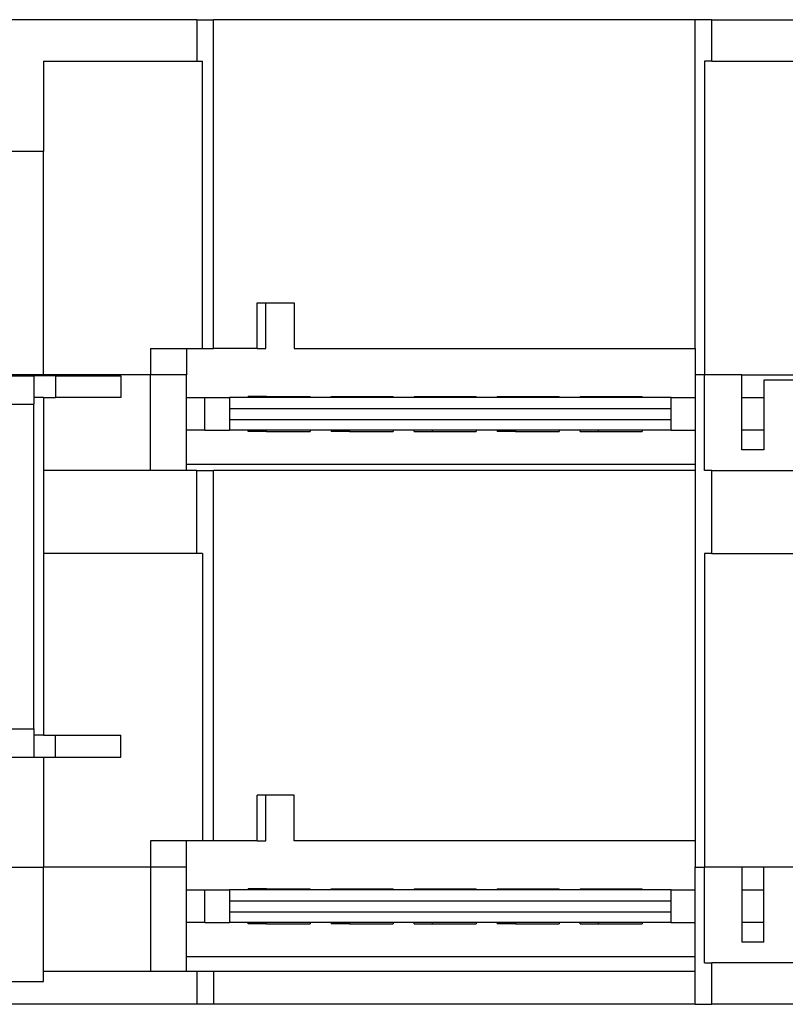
# Model space of a CAD drawing. Extents: x -23 to 334, y -125 to 125.
# Tile 6 of 10: x 75 to 110, y 80 to 125. Entities that reach past the tile are written whole.
import ezdxf

# ---------------------------------------------------------------- set-up
doc = ezdxf.new("R2010")
doc.units = 0
doc.layers.get('0').update_dxf_attribs({"linetype": 'CONTINUOUS'})

# ---------------------------------------------------------------- blocks, each defined once
blk = doc.blocks.new('ME_MAX_LP-MSTBO_2-2__00286672_7', base_point=(47.22, 105.82))
at = {"color": 7}
for p, q in [((47.22, 107.37), (48.468, 107.37)), ((48.468, 107.37), (50.236, 107.37)), ((50.236, 107.37), (50.685, 107.37)), ((50.685, 107.37), (51.22, 107.37)), ((51.22, 107.37), (51.91, 107.37)), ((51.91, 107.37), (53.12, 107.37)), ((53.12, 107.37), (53.82, 107.37)), ((75.97, 107.37), (75.52, 107.37)), ((75.97, 107.37), (76.52, 107.37)), ((79.52, 107.37), (76.52, 107.37)), ((82.525, 107.37), (83.37, 107.37)), ((83.37, 107.37), (84.498, 107.37)), ((83.37, 105.87), (83.37, 107.37)), ((84.919, 107.37), (84.498, 107.37)), ((84.498, 107.37), (84.498, 106.87)), ((85.361, 107.37), (84.919, 107.37)), ((86.2, 107.42), (85.361, 107.42)), ((85.361, 107.37), (85.361, 107.42)), ((85.518, 107.37), (85.361, 107.37)), ((85.549, 107.37), (85.518, 107.37)), ((86.004, 107.37), (85.549, 107.37)), ((86.2, 107.37), (86.004, 107.37)), ((86.2, 107.42), (88.2, 107.42)), ((86.2, 107.42), (86.2, 107.37)), ((87.074, 107.37), (86.2, 107.37)), ((88.2, 107.37), (87.074, 107.37)), ((88.2, 107.37), (88.2, 107.42)), ((88.625, 107.37), (88.2, 107.37)), ((89.038, 107.37), (88.625, 107.37)), ((89.171, 107.37), (89.038, 107.37)), ((89.171, 107.42), (90.01, 107.42)), ((89.171, 107.37), (89.171, 107.42)), ((89.342, 107.37), (89.171, 107.37)), ((89.639, 107.37), (89.342, 107.37)), ((89.639, 107.37), (89.639, 107.37)), ((89.639, 107.37), (89.639, 107.37)), ((89.77, 107.37), (89.639, 107.37)), ((90.01, 107.37), (89.77, 107.37)), ((90.01, 107.42), (92.01, 107.42)), ((90.01, 107.42), (90.01, 107.37)), ((90.075, 107.37), (90.01, 107.37)), ((90.322, 107.37), (90.075, 107.37)), ((90.503, 107.37), (90.322, 107.37)), ((90.68, 107.37), (90.503, 107.37)), ((90.777, 107.37), (90.68, 107.37)), ((90.807, 107.37), (90.777, 107.37)), ((90.822, 107.37), (90.807, 107.37)), ((92.01, 107.37), (90.822, 107.37)), ((92.01, 107.37), (92.01, 107.42)), ((92.038, 107.37), (92.01, 107.37)), ((92.34, 107.37), (92.038, 107.37)), ((92.341, 107.37), (92.34, 107.37)), ((92.457, 107.37), (92.341, 107.37)), ((92.464, 107.37), (92.457, 107.37)), ((92.56, 107.37), (92.464, 107.37)), ((92.649, 107.37), (92.56, 107.37)), ((92.981, 107.37), (92.649, 107.37)), ((92.981, 107.42), (93.82, 107.42)), ((92.981, 107.42), (92.981, 107.37)), ((93.194, 107.37), (92.981, 107.37)), ((93.221, 107.37), (93.194, 107.37)), ((93.355, 107.37), (93.221, 107.37)), ((93.509, 107.37), (93.355, 107.37)), ((93.549, 107.37), (93.509, 107.37)), ((93.82, 107.37), (93.549, 107.37)), ((93.82, 107.42), (95.82, 107.42)), ((93.82, 107.42), (93.82, 107.37)), ((94.382, 107.37), (93.82, 107.37)), ((94.383, 107.37), (94.382, 107.37)), ((94.47, 107.37), (94.383, 107.37)), ((94.476, 107.37), (94.47, 107.37)), ((94.547, 107.37), (94.476, 107.37)), ((94.655, 107.37), (94.547, 107.37)), ((95.043, 107.37), (94.655, 107.37)), ((95.143, 107.37), (95.043, 107.37)), ((95.182, 107.37), (95.143, 107.37)), ((95.184, 107.37), (95.182, 107.37)), ((95.259, 107.37), (95.184, 107.37)), ((95.289, 107.37), (95.259, 107.37)), ((95.82, 107.37), (95.289, 107.37)), ((95.82, 107.37), (95.82, 107.42)), ((95.89, 107.37), (95.82, 107.37)), ((96.246, 107.37), (95.89, 107.37)), ((96.266, 107.37), (96.246, 107.37)), ((96.327, 107.37), (96.266, 107.37)), ((96.443, 107.37), (96.327, 107.37)), ((96.497, 107.37), (96.443, 107.37)), ((96.531, 107.37), (96.497, 107.37)), ((96.589, 107.37), (96.531, 107.37)), ((96.621, 107.37), (96.589, 107.37)), ((96.674, 107.37), (96.621, 107.37)), ((96.767, 107.37), (96.674, 107.37)), ((96.791, 107.37), (96.767, 107.37)), ((96.767, 107.37), (96.767, 107.37)), ((96.767, 107.37), (96.767, 107.37)), ((96.791, 107.42), (97.63, 107.42)), ((96.791, 107.42), (96.791, 107.37)), ((96.795, 107.37), (96.791, 107.37)), ((96.791, 107.37), (96.791, 107.37)), ((96.94, 107.37), (96.795, 107.37)), ((97.058, 107.37), (96.94, 107.37)), ((97.146, 107.37), (97.058, 107.37)), ((97.184, 107.37), (97.146, 107.37)), ((97.185, 107.37), (97.184, 107.37)), ((97.237, 107.37), (97.185, 107.37)), ((97.286, 107.37), (97.237, 107.37)), ((97.301, 107.37), (97.286, 107.37)), ((97.308, 107.37), (97.301, 107.37)), ((97.404, 107.37), (97.308, 107.37)), ((97.407, 107.37), (97.404, 107.37)), ((97.409, 107.37), (97.407, 107.37)), ((97.471, 107.37), (97.409, 107.37)), ((97.528, 107.37), (97.471, 107.37)), ((97.528, 107.37), (97.528, 107.37)), ((97.558, 107.37), (97.528, 107.37)), ((97.63, 107.37), (97.558, 107.37)), ((97.63, 107.42), (99.63, 107.42)), ((97.63, 107.42), (97.63, 107.37)), ((97.701, 107.37), (97.63, 107.37)), ((97.884, 107.37), (97.701, 107.37)), ((97.983, 107.37), (97.884, 107.37)), ((98.028, 107.37), (97.983, 107.37)), ((98.065, 107.37), (98.028, 107.37)), ((98.199, 107.37), (98.065, 107.37)), ((98.353, 107.37), (98.199, 107.37)), ((98.392, 107.37), (98.353, 107.37)), ((98.976, 107.37), (98.392, 107.37)), ((99.165, 107.37), (98.976, 107.37)), ((99.17, 107.37), (99.165, 107.37)), ((99.45, 107.37), (99.17, 107.37)), ((99.469, 107.37), (99.45, 107.37)), ((99.474, 107.37), (99.469, 107.37)), ((99.63, 107.37), (99.474, 107.37)), ((99.63, 107.37), (99.63, 107.42)), ((99.754, 107.37), (99.63, 107.37)), ((99.779, 107.37), (99.754, 107.37)), ((99.825, 107.37), (99.779, 107.37)), ((99.836, 107.37), (99.825, 107.37)), ((100.016, 107.37), (99.836, 107.37)), ((100.028, 107.37), (100.016, 107.37)), ((100.129, 107.37), (100.028, 107.37)), ((100.141, 107.37), (100.129, 107.37)), ((100.32, 107.37), (100.141, 107.37)), ((100.332, 107.37), (100.32, 107.37)), ((100.402, 107.37), (100.332, 107.37)), ((100.601, 107.37), (100.402, 107.37)), ((100.601, 107.42), (101.44, 107.42)), ((100.601, 107.42), (100.601, 107.37)), ((100.682, 107.37), (100.601, 107.37)), ((100.687, 107.37), (100.682, 107.37)), ((100.706, 107.37), (100.687, 107.37)), ((100.987, 107.37), (100.706, 107.37)), ((100.992, 107.37), (100.987, 107.37)), ((101.44, 107.37), (100.992, 107.37)), ((101.44, 107.42), (103.44, 107.42)), ((101.44, 107.42), (101.44, 107.37)), ((101.955, 107.37), (101.44, 107.37)), ((102.893, 107.37), (101.955, 107.37)), ((103.243, 107.37), (102.893, 107.37)), ((103.44, 107.37), (103.243, 107.37)), ((103.44, 107.37), (103.44, 107.42)), ((104.774, 107.37), (103.44, 107.37)), ((104.774, 107.37), (105.143, 107.37)), ((104.774, 106.87), (104.774, 107.37)), ((105.143, 107.37), (105.87, 107.37)), ((108.02, 107.37), (109.02, 107.37)), ((84.498, 106.87), (104.774, 106.87)), ((84.498, 106.87), (84.498, 106.37)), ((104.774, 106.37), (104.774, 106.87)), ((84.498, 106.37), (104.774, 106.37)), ((84.498, 106.37), (84.498, 105.87)), ((104.774, 105.87), (104.774, 106.37)), ((83.37, 105.87), (82.525, 105.87)), ((83.37, 105.87), (84.498, 105.87)), ((85.361, 105.87), (84.498, 105.87)), ((85.361, 105.82), (85.361, 105.87)), ((86.2, 105.87), (85.361, 105.87)), ((86.2, 105.82), (85.361, 105.82)), ((86.2, 105.82), (86.2, 105.87)), ((88.2, 105.87), (86.2, 105.87)), ((86.2, 105.82), (88.2, 105.82)), ((89.171, 105.87), (88.2, 105.87)), ((88.2, 105.87), (88.2, 105.82)), ((90.01, 105.87), (89.171, 105.87)), ((89.171, 105.87), (89.171, 105.82)), ((90.01, 105.82), (89.171, 105.82)), ((90.01, 105.87), (90.01, 105.82)), ((92.01, 105.87), (90.01, 105.87)), ((90.01, 105.82), (92.01, 105.82)), ((92.981, 105.87), (92.01, 105.87)), ((92.01, 105.87), (92.01, 105.82)), ((92.981, 105.82), (92.981, 105.87)), ((93.82, 105.87), (92.981, 105.87)), ((92.981, 105.82), (93.82, 105.82)), ((95.82, 105.87), (93.82, 105.87)), ((93.82, 105.82), (93.82, 105.87)), ((93.82, 105.82), (95.82, 105.82)), ((95.82, 105.87), (95.82, 105.82)), ((96.791, 105.87), (95.82, 105.87)), ((96.791, 105.87), (96.791, 105.82)), ((97.63, 105.87), (96.791, 105.87)), ((97.63, 105.82), (96.791, 105.82)), ((99.63, 105.87), (97.63, 105.87)), ((97.63, 105.87), (97.63, 105.82)), ((97.63, 105.82), (99.63, 105.82)), ((100.601, 105.87), (99.63, 105.87)), ((99.63, 105.87), (99.63, 105.82)), ((100.601, 105.82), (100.601, 105.87)), ((101.44, 105.87), (100.601, 105.87)), ((100.601, 105.82), (101.44, 105.82)), ((103.44, 105.87), (101.44, 105.87)), ((101.44, 105.82), (101.44, 105.87)), ((101.44, 105.82), (103.44, 105.82)), ((103.44, 105.87), (103.44, 105.82)), ((104.774, 105.87), (103.44, 105.87)), ((104.774, 105.87), (105.87, 105.87)), ((109.02, 105.87), (108.02, 105.87))]:
    blk.add_line(p, q, dxfattribs=at)
blk = doc.blocks.new('ME_MAX_LP-MKDSO_2-2__00268395_8', base_point=(47.22, 105.82))
at = {"color": 7}
for p, q in [((47.22, 107.37), (48.468, 107.37)), ((48.468, 107.37), (50.236, 107.37)), ((50.236, 107.37), (50.685, 107.37)), ((50.685, 107.37), (51.22, 107.37)), ((51.22, 107.37), (51.91, 107.37)), ((51.91, 107.37), (53.12, 107.37)), ((53.12, 107.37), (53.82, 107.37)), ((75.97, 107.37), (75.52, 107.37)), ((75.97, 107.37), (76.52, 107.37)), ((79.52, 107.37), (76.52, 107.37)), ((82.525, 107.37), (83.37, 107.37)), ((83.37, 107.37), (84.498, 107.37)), ((83.37, 105.87), (83.37, 107.37)), ((84.919, 107.37), (84.498, 107.37)), ((84.498, 107.37), (84.498, 106.87)), ((85.361, 107.37), (84.919, 107.37)), ((86.2, 107.42), (85.361, 107.42)), ((85.361, 107.37), (85.361, 107.42)), ((85.518, 107.37), (85.361, 107.37)), ((85.549, 107.37), (85.518, 107.37)), ((86.004, 107.37), (85.549, 107.37)), ((86.2, 107.37), (86.004, 107.37)), ((86.2, 107.42), (88.2, 107.42)), ((86.2, 107.42), (86.2, 107.37)), ((87.074, 107.37), (86.2, 107.37)), ((88.2, 107.37), (87.074, 107.37)), ((88.2, 107.37), (88.2, 107.42)), ((88.625, 107.37), (88.2, 107.37)), ((89.038, 107.37), (88.625, 107.37)), ((89.171, 107.37), (89.038, 107.37)), ((89.171, 107.42), (90.01, 107.42)), ((89.171, 107.37), (89.171, 107.42)), ((89.342, 107.37), (89.171, 107.37)), ((89.639, 107.37), (89.342, 107.37)), ((89.639, 107.37), (89.639, 107.37)), ((89.639, 107.37), (89.639, 107.37)), ((89.77, 107.37), (89.639, 107.37)), ((90.01, 107.37), (89.77, 107.37)), ((90.01, 107.42), (92.01, 107.42)), ((90.01, 107.42), (90.01, 107.37)), ((90.075, 107.37), (90.01, 107.37)), ((90.322, 107.37), (90.075, 107.37)), ((90.503, 107.37), (90.322, 107.37)), ((90.68, 107.37), (90.503, 107.37)), ((90.777, 107.37), (90.68, 107.37)), ((90.807, 107.37), (90.777, 107.37)), ((90.822, 107.37), (90.807, 107.37)), ((92.01, 107.37), (90.822, 107.37)), ((92.01, 107.37), (92.01, 107.42)), ((92.038, 107.37), (92.01, 107.37)), ((92.34, 107.37), (92.038, 107.37)), ((92.341, 107.37), (92.34, 107.37)), ((92.457, 107.37), (92.341, 107.37)), ((92.464, 107.37), (92.457, 107.37)), ((92.56, 107.37), (92.464, 107.37)), ((92.649, 107.37), (92.56, 107.37)), ((92.981, 107.37), (92.649, 107.37)), ((92.981, 107.42), (93.82, 107.42)), ((92.981, 107.42), (92.981, 107.37)), ((93.194, 107.37), (92.981, 107.37)), ((93.221, 107.37), (93.194, 107.37)), ((93.355, 107.37), (93.221, 107.37)), ((93.509, 107.37), (93.355, 107.37)), ((93.549, 107.37), (93.509, 107.37)), ((93.82, 107.37), (93.549, 107.37)), ((93.82, 107.42), (95.82, 107.42)), ((93.82, 107.42), (93.82, 107.37)), ((94.382, 107.37), (93.82, 107.37)), ((94.383, 107.37), (94.382, 107.37)), ((94.47, 107.37), (94.383, 107.37)), ((94.476, 107.37), (94.47, 107.37)), ((94.547, 107.37), (94.476, 107.37)), ((94.655, 107.37), (94.547, 107.37)), ((95.043, 107.37), (94.655, 107.37)), ((95.143, 107.37), (95.043, 107.37)), ((95.182, 107.37), (95.143, 107.37)), ((95.184, 107.37), (95.182, 107.37)), ((95.259, 107.37), (95.184, 107.37)), ((95.289, 107.37), (95.259, 107.37)), ((95.82, 107.37), (95.289, 107.37)), ((95.82, 107.37), (95.82, 107.42)), ((95.89, 107.37), (95.82, 107.37)), ((96.246, 107.37), (95.89, 107.37)), ((96.266, 107.37), (96.246, 107.37)), ((96.327, 107.37), (96.266, 107.37)), ((96.443, 107.37), (96.327, 107.37)), ((96.497, 107.37), (96.443, 107.37)), ((96.531, 107.37), (96.497, 107.37)), ((96.589, 107.37), (96.531, 107.37)), ((96.621, 107.37), (96.589, 107.37)), ((96.674, 107.37), (96.621, 107.37)), ((96.767, 107.37), (96.674, 107.37)), ((96.791, 107.37), (96.767, 107.37)), ((96.767, 107.37), (96.767, 107.37)), ((96.767, 107.37), (96.767, 107.37)), ((96.791, 107.42), (97.63, 107.42)), ((96.791, 107.42), (96.791, 107.37)), ((96.795, 107.37), (96.791, 107.37)), ((96.791, 107.37), (96.791, 107.37)), ((96.94, 107.37), (96.795, 107.37)), ((97.058, 107.37), (96.94, 107.37)), ((97.146, 107.37), (97.058, 107.37)), ((97.184, 107.37), (97.146, 107.37)), ((97.185, 107.37), (97.184, 107.37)), ((97.237, 107.37), (97.185, 107.37)), ((97.286, 107.37), (97.237, 107.37)), ((97.301, 107.37), (97.286, 107.37)), ((97.308, 107.37), (97.301, 107.37)), ((97.404, 107.37), (97.308, 107.37)), ((97.407, 107.37), (97.404, 107.37)), ((97.409, 107.37), (97.407, 107.37)), ((97.471, 107.37), (97.409, 107.37)), ((97.528, 107.37), (97.471, 107.37)), ((97.528, 107.37), (97.528, 107.37)), ((97.558, 107.37), (97.528, 107.37)), ((97.63, 107.37), (97.558, 107.37)), ((97.63, 107.42), (99.63, 107.42)), ((97.63, 107.42), (97.63, 107.37)), ((97.701, 107.37), (97.63, 107.37)), ((97.884, 107.37), (97.701, 107.37)), ((97.983, 107.37), (97.884, 107.37)), ((98.028, 107.37), (97.983, 107.37)), ((98.065, 107.37), (98.028, 107.37)), ((98.199, 107.37), (98.065, 107.37)), ((98.353, 107.37), (98.199, 107.37)), ((98.392, 107.37), (98.353, 107.37)), ((98.976, 107.37), (98.392, 107.37)), ((99.165, 107.37), (98.976, 107.37)), ((99.17, 107.37), (99.165, 107.37)), ((99.45, 107.37), (99.17, 107.37)), ((99.469, 107.37), (99.45, 107.37)), ((99.474, 107.37), (99.469, 107.37)), ((99.63, 107.37), (99.474, 107.37)), ((99.63, 107.37), (99.63, 107.42)), ((99.754, 107.37), (99.63, 107.37)), ((99.779, 107.37), (99.754, 107.37)), ((99.825, 107.37), (99.779, 107.37)), ((99.836, 107.37), (99.825, 107.37)), ((100.016, 107.37), (99.836, 107.37)), ((100.028, 107.37), (100.016, 107.37)), ((100.129, 107.37), (100.028, 107.37)), ((100.141, 107.37), (100.129, 107.37)), ((100.32, 107.37), (100.141, 107.37)), ((100.332, 107.37), (100.32, 107.37)), ((100.402, 107.37), (100.332, 107.37)), ((100.601, 107.37), (100.402, 107.37)), ((100.601, 107.42), (101.44, 107.42)), ((100.601, 107.42), (100.601, 107.37)), ((100.682, 107.37), (100.601, 107.37)), ((100.687, 107.37), (100.682, 107.37)), ((100.706, 107.37), (100.687, 107.37)), ((100.987, 107.37), (100.706, 107.37)), ((100.992, 107.37), (100.987, 107.37)), ((101.44, 107.37), (100.992, 107.37)), ((101.44, 107.42), (103.44, 107.42)), ((101.44, 107.42), (101.44, 107.37)), ((101.955, 107.37), (101.44, 107.37)), ((102.893, 107.37), (101.955, 107.37)), ((103.243, 107.37), (102.893, 107.37)), ((103.44, 107.37), (103.243, 107.37)), ((103.44, 107.37), (103.44, 107.42)), ((104.774, 107.37), (103.44, 107.37)), ((104.774, 107.37), (105.143, 107.37)), ((104.774, 106.87), (104.774, 107.37)), ((105.143, 107.37), (105.87, 107.37)), ((108.02, 107.37), (109.02, 107.37)), ((84.498, 106.87), (104.774, 106.87)), ((84.498, 106.87), (84.498, 106.37)), ((104.774, 106.37), (104.774, 106.87)), ((84.498, 106.37), (104.774, 106.37)), ((84.498, 106.37), (84.498, 105.87)), ((104.774, 105.87), (104.774, 106.37)), ((83.37, 105.87), (82.525, 105.87)), ((83.37, 105.87), (84.498, 105.87)), ((85.361, 105.87), (84.498, 105.87)), ((85.361, 105.82), (85.361, 105.87)), ((86.2, 105.87), (85.361, 105.87)), ((86.2, 105.82), (85.361, 105.82)), ((86.2, 105.82), (86.2, 105.87)), ((88.2, 105.87), (86.2, 105.87)), ((86.2, 105.82), (88.2, 105.82)), ((89.171, 105.87), (88.2, 105.87)), ((88.2, 105.87), (88.2, 105.82)), ((90.01, 105.87), (89.171, 105.87)), ((89.171, 105.87), (89.171, 105.82)), ((90.01, 105.82), (89.171, 105.82)), ((90.01, 105.87), (90.01, 105.82)), ((92.01, 105.87), (90.01, 105.87)), ((90.01, 105.82), (92.01, 105.82)), ((92.981, 105.87), (92.01, 105.87)), ((92.01, 105.87), (92.01, 105.82)), ((92.981, 105.82), (92.981, 105.87)), ((93.82, 105.87), (92.981, 105.87)), ((92.981, 105.82), (93.82, 105.82)), ((95.82, 105.87), (93.82, 105.87)), ((93.82, 105.82), (93.82, 105.87)), ((93.82, 105.82), (95.82, 105.82)), ((95.82, 105.87), (95.82, 105.82)), ((96.791, 105.87), (95.82, 105.87)), ((96.791, 105.87), (96.791, 105.82)), ((97.63, 105.87), (96.791, 105.87)), ((97.63, 105.82), (96.791, 105.82)), ((99.63, 105.87), (97.63, 105.87)), ((97.63, 105.87), (97.63, 105.82)), ((97.63, 105.82), (99.63, 105.82)), ((100.601, 105.87), (99.63, 105.87)), ((99.63, 105.87), (99.63, 105.82)), ((100.601, 105.82), (100.601, 105.87)), ((101.44, 105.87), (100.601, 105.87)), ((100.601, 105.82), (101.44, 105.82)), ((103.44, 105.87), (101.44, 105.87)), ((101.44, 105.82), (101.44, 105.87)), ((101.44, 105.82), (103.44, 105.82)), ((103.44, 105.87), (103.44, 105.82)), ((104.774, 105.87), (103.44, 105.87)), ((104.774, 105.87), (105.87, 105.87)), ((109.02, 105.87), (108.02, 105.87))]:
    blk.add_line(p, q, dxfattribs=at)
blk = doc.blocks.new('ME_MAX_LP-MSTBO_2-2__00286672_9', base_point=(82.525, 83.22))
at = {"color": 7}
for p, q in [((82.525, 84.77), (83.37, 84.77)), ((83.37, 83.27), (83.37, 84.77)), ((83.37, 84.77), (84.498, 84.77)), ((84.498, 84.77), (84.498, 84.27)), ((84.919, 84.77), (84.498, 84.77)), ((85.361, 84.77), (84.919, 84.77)), ((85.361, 84.77), (85.361, 84.82)), ((86.2, 84.82), (85.361, 84.82)), ((85.518, 84.77), (85.361, 84.77)), ((85.549, 84.77), (85.518, 84.77)), ((86.004, 84.77), (85.549, 84.77)), ((86.2, 84.77), (86.004, 84.77)), ((86.2, 84.82), (88.2, 84.82)), ((86.2, 84.82), (86.2, 84.77)), ((87.074, 84.77), (86.2, 84.77)), ((88.2, 84.77), (87.074, 84.77)), ((88.2, 84.77), (88.2, 84.82)), ((88.625, 84.77), (88.2, 84.77)), ((89.038, 84.77), (88.625, 84.77)), ((89.171, 84.77), (89.038, 84.77)), ((89.171, 84.77), (89.171, 84.82)), ((89.171, 84.82), (90.01, 84.82)), ((89.342, 84.77), (89.171, 84.77)), ((89.639, 84.77), (89.342, 84.77)), ((89.77, 84.77), (89.639, 84.77)), ((89.639, 84.77), (89.639, 84.77)), ((89.639, 84.77), (89.639, 84.77)), ((90.01, 84.77), (89.77, 84.77)), ((90.01, 84.82), (92.01, 84.82)), ((90.01, 84.82), (90.01, 84.77)), ((90.075, 84.77), (90.01, 84.77)), ((90.322, 84.77), (90.075, 84.77)), ((90.503, 84.77), (90.322, 84.77)), ((90.68, 84.77), (90.503, 84.77)), ((90.777, 84.77), (90.68, 84.77)), ((90.807, 84.77), (90.777, 84.77)), ((90.822, 84.77), (90.807, 84.77)), ((92.01, 84.77), (90.822, 84.77)), ((92.01, 84.77), (92.01, 84.82)), ((92.038, 84.77), (92.01, 84.77)), ((92.34, 84.77), (92.038, 84.77)), ((92.341, 84.77), (92.34, 84.77)), ((92.457, 84.77), (92.341, 84.77)), ((92.464, 84.77), (92.457, 84.77)), ((92.56, 84.77), (92.464, 84.77)), ((92.649, 84.77), (92.56, 84.77)), ((92.981, 84.77), (92.649, 84.77)), ((92.981, 84.82), (93.82, 84.82)), ((92.981, 84.82), (92.981, 84.77)), ((93.194, 84.77), (92.981, 84.77)), ((93.221, 84.77), (93.194, 84.77)), ((93.355, 84.77), (93.221, 84.77)), ((93.509, 84.77), (93.355, 84.77)), ((93.549, 84.77), (93.509, 84.77)), ((93.82, 84.77), (93.549, 84.77)), ((93.82, 84.82), (95.82, 84.82)), ((93.82, 84.82), (93.82, 84.77)), ((94.382, 84.77), (93.82, 84.77)), ((94.383, 84.77), (94.382, 84.77)), ((94.47, 84.77), (94.383, 84.77)), ((94.476, 84.77), (94.47, 84.77)), ((94.547, 84.77), (94.476, 84.77)), ((94.655, 84.77), (94.547, 84.77)), ((95.043, 84.77), (94.655, 84.77)), ((95.143, 84.77), (95.043, 84.77)), ((95.182, 84.77), (95.143, 84.77)), ((95.184, 84.77), (95.182, 84.77)), ((95.259, 84.77), (95.184, 84.77)), ((95.289, 84.77), (95.259, 84.77)), ((95.82, 84.77), (95.289, 84.77)), ((95.82, 84.77), (95.82, 84.82)), ((95.89, 84.77), (95.82, 84.77)), ((96.246, 84.77), (95.89, 84.77)), ((96.266, 84.77), (96.246, 84.77)), ((96.327, 84.77), (96.266, 84.77)), ((96.443, 84.77), (96.327, 84.77)), ((96.497, 84.77), (96.443, 84.77)), ((96.531, 84.77), (96.497, 84.77)), ((96.589, 84.77), (96.531, 84.77)), ((96.621, 84.77), (96.589, 84.77)), ((96.674, 84.77), (96.621, 84.77)), ((96.767, 84.77), (96.674, 84.77)), ((96.767, 84.77), (96.767, 84.77)), ((96.791, 84.77), (96.767, 84.77)), ((96.767, 84.77), (96.767, 84.77)), ((96.791, 84.82), (97.63, 84.82)), ((96.791, 84.82), (96.791, 84.77)), ((96.795, 84.77), (96.791, 84.77)), ((96.791, 84.77), (96.791, 84.77)), ((96.94, 84.77), (96.795, 84.77)), ((97.058, 84.77), (96.94, 84.77)), ((97.146, 84.77), (97.058, 84.77)), ((97.184, 84.77), (97.146, 84.77)), ((97.185, 84.77), (97.184, 84.77)), ((97.237, 84.77), (97.185, 84.77)), ((97.286, 84.77), (97.237, 84.77)), ((97.301, 84.77), (97.286, 84.77)), ((97.308, 84.77), (97.301, 84.77)), ((97.404, 84.77), (97.308, 84.77)), ((97.407, 84.77), (97.404, 84.77)), ((97.409, 84.77), (97.407, 84.77)), ((97.471, 84.77), (97.409, 84.77)), ((97.528, 84.77), (97.471, 84.77)), ((97.558, 84.77), (97.528, 84.77)), ((97.528, 84.77), (97.528, 84.77)), ((97.63, 84.77), (97.558, 84.77)), ((97.63, 84.82), (99.63, 84.82)), ((97.63, 84.82), (97.63, 84.77)), ((97.701, 84.77), (97.63, 84.77)), ((97.884, 84.77), (97.701, 84.77)), ((97.983, 84.77), (97.884, 84.77)), ((98.028, 84.77), (97.983, 84.77)), ((98.065, 84.77), (98.028, 84.77)), ((98.199, 84.77), (98.065, 84.77)), ((98.353, 84.77), (98.199, 84.77)), ((98.392, 84.77), (98.353, 84.77)), ((98.976, 84.77), (98.392, 84.77)), ((99.165, 84.77), (98.976, 84.77)), ((99.17, 84.77), (99.165, 84.77)), ((99.45, 84.77), (99.17, 84.77)), ((99.469, 84.77), (99.45, 84.77)), ((99.474, 84.77), (99.469, 84.77)), ((99.63, 84.77), (99.474, 84.77)), ((99.63, 84.77), (99.63, 84.82)), ((99.754, 84.77), (99.63, 84.77)), ((99.779, 84.77), (99.754, 84.77)), ((99.825, 84.77), (99.779, 84.77)), ((99.836, 84.77), (99.825, 84.77)), ((100.016, 84.77), (99.836, 84.77)), ((100.028, 84.77), (100.016, 84.77)), ((100.129, 84.77), (100.028, 84.77)), ((100.141, 84.77), (100.129, 84.77)), ((100.32, 84.77), (100.141, 84.77)), ((100.332, 84.77), (100.32, 84.77)), ((100.402, 84.77), (100.332, 84.77)), ((100.601, 84.77), (100.402, 84.77)), ((100.601, 84.82), (101.44, 84.82)), ((100.601, 84.82), (100.601, 84.77)), ((100.682, 84.77), (100.601, 84.77)), ((100.687, 84.77), (100.682, 84.77)), ((100.706, 84.77), (100.687, 84.77)), ((100.987, 84.77), (100.706, 84.77)), ((100.992, 84.77), (100.987, 84.77)), ((101.44, 84.77), (100.992, 84.77)), ((101.44, 84.82), (101.44, 84.77)), ((101.44, 84.82), (103.44, 84.82)), ((101.955, 84.77), (101.44, 84.77)), ((102.893, 84.77), (101.955, 84.77)), ((103.243, 84.77), (102.893, 84.77)), ((103.44, 84.77), (103.243, 84.77)), ((103.44, 84.77), (103.44, 84.82)), ((104.774, 84.77), (103.44, 84.77)), ((104.774, 84.77), (105.143, 84.77)), ((104.774, 84.27), (104.774, 84.77)), ((105.143, 84.77), (105.87, 84.77)), ((108.02, 84.77), (109.02, 84.77)), ((84.498, 84.27), (104.774, 84.27)), ((84.498, 84.27), (84.498, 83.77)), ((104.774, 83.77), (104.774, 84.27)), ((84.498, 83.77), (104.774, 83.77)), ((84.498, 83.77), (84.498, 83.27)), ((104.774, 83.27), (104.774, 83.77)), ((83.37, 83.27), (82.525, 83.27)), ((83.37, 83.27), (84.498, 83.27)), ((85.361, 83.27), (84.498, 83.27)), ((86.2, 83.27), (85.361, 83.27)), ((85.361, 83.22), (85.361, 83.27)), ((86.2, 83.22), (85.361, 83.22)), ((88.2, 83.27), (86.2, 83.27)), ((86.2, 83.22), (86.2, 83.27)), ((86.2, 83.22), (88.2, 83.22)), ((89.171, 83.27), (88.2, 83.27)), ((88.2, 83.27), (88.2, 83.22)), ((90.01, 83.27), (89.171, 83.27)), ((89.171, 83.27), (89.171, 83.22)), ((90.01, 83.22), (89.171, 83.22)), ((92.01, 83.27), (90.01, 83.27)), ((90.01, 83.27), (90.01, 83.22)), ((90.01, 83.22), (92.01, 83.22)), ((92.981, 83.27), (92.01, 83.27)), ((92.01, 83.27), (92.01, 83.22)), ((93.82, 83.27), (92.981, 83.27)), ((92.981, 83.22), (92.981, 83.27)), ((92.981, 83.22), (93.82, 83.22)), ((95.82, 83.27), (93.82, 83.27)), ((93.82, 83.22), (93.82, 83.27)), ((93.82, 83.22), (95.82, 83.22)), ((96.791, 83.27), (95.82, 83.27)), ((95.82, 83.27), (95.82, 83.22)), ((97.63, 83.27), (96.791, 83.27)), ((96.791, 83.27), (96.791, 83.22)), ((97.63, 83.22), (96.791, 83.22)), ((99.63, 83.27), (97.63, 83.27)), ((97.63, 83.27), (97.63, 83.22)), ((97.63, 83.22), (99.63, 83.22)), ((100.601, 83.27), (99.63, 83.27)), ((99.63, 83.27), (99.63, 83.22)), ((101.44, 83.27), (100.601, 83.27)), ((100.601, 83.22), (100.601, 83.27)), ((100.601, 83.22), (101.44, 83.22)), ((103.44, 83.27), (101.44, 83.27)), ((101.44, 83.22), (101.44, 83.27)), ((101.44, 83.22), (103.44, 83.22)), ((104.774, 83.27), (103.44, 83.27)), ((103.44, 83.27), (103.44, 83.22)), ((104.774, 83.27), (105.87, 83.27)), ((109.02, 83.27), (108.02, 83.27))]:
    blk.add_line(p, q, dxfattribs=at)
blk = doc.blocks.new('ME_MAX_LP-MKDSO_2-2__0026839510', base_point=(82.525, 83.22))
at = {"color": 7}
for p, q in [((82.525, 84.77), (83.37, 84.77)), ((83.37, 83.27), (83.37, 84.77)), ((83.37, 84.77), (84.498, 84.77)), ((84.498, 84.77), (84.498, 84.27)), ((84.919, 84.77), (84.498, 84.77)), ((85.361, 84.77), (84.919, 84.77)), ((85.361, 84.77), (85.361, 84.82)), ((86.2, 84.82), (85.361, 84.82)), ((85.518, 84.77), (85.361, 84.77)), ((85.549, 84.77), (85.518, 84.77)), ((86.004, 84.77), (85.549, 84.77)), ((86.2, 84.77), (86.004, 84.77)), ((86.2, 84.82), (88.2, 84.82)), ((86.2, 84.82), (86.2, 84.77)), ((87.074, 84.77), (86.2, 84.77)), ((88.2, 84.77), (87.074, 84.77)), ((88.2, 84.77), (88.2, 84.82)), ((88.625, 84.77), (88.2, 84.77)), ((89.038, 84.77), (88.625, 84.77)), ((89.171, 84.77), (89.038, 84.77)), ((89.171, 84.77), (89.171, 84.82)), ((89.171, 84.82), (90.01, 84.82)), ((89.342, 84.77), (89.171, 84.77)), ((89.639, 84.77), (89.342, 84.77)), ((89.77, 84.77), (89.639, 84.77)), ((89.639, 84.77), (89.639, 84.77)), ((89.639, 84.77), (89.639, 84.77)), ((90.01, 84.77), (89.77, 84.77)), ((90.01, 84.82), (92.01, 84.82)), ((90.01, 84.82), (90.01, 84.77)), ((90.075, 84.77), (90.01, 84.77)), ((90.322, 84.77), (90.075, 84.77)), ((90.503, 84.77), (90.322, 84.77)), ((90.68, 84.77), (90.503, 84.77)), ((90.777, 84.77), (90.68, 84.77)), ((90.807, 84.77), (90.777, 84.77)), ((90.822, 84.77), (90.807, 84.77)), ((92.01, 84.77), (90.822, 84.77)), ((92.01, 84.77), (92.01, 84.82)), ((92.038, 84.77), (92.01, 84.77)), ((92.34, 84.77), (92.038, 84.77)), ((92.341, 84.77), (92.34, 84.77)), ((92.457, 84.77), (92.341, 84.77)), ((92.464, 84.77), (92.457, 84.77)), ((92.56, 84.77), (92.464, 84.77)), ((92.649, 84.77), (92.56, 84.77)), ((92.981, 84.77), (92.649, 84.77)), ((92.981, 84.82), (93.82, 84.82)), ((92.981, 84.82), (92.981, 84.77)), ((93.194, 84.77), (92.981, 84.77)), ((93.221, 84.77), (93.194, 84.77)), ((93.355, 84.77), (93.221, 84.77)), ((93.509, 84.77), (93.355, 84.77)), ((93.549, 84.77), (93.509, 84.77)), ((93.82, 84.77), (93.549, 84.77)), ((93.82, 84.82), (95.82, 84.82)), ((93.82, 84.82), (93.82, 84.77)), ((94.382, 84.77), (93.82, 84.77)), ((94.383, 84.77), (94.382, 84.77)), ((94.47, 84.77), (94.383, 84.77)), ((94.476, 84.77), (94.47, 84.77)), ((94.547, 84.77), (94.476, 84.77)), ((94.655, 84.77), (94.547, 84.77)), ((95.043, 84.77), (94.655, 84.77)), ((95.143, 84.77), (95.043, 84.77)), ((95.182, 84.77), (95.143, 84.77)), ((95.184, 84.77), (95.182, 84.77)), ((95.259, 84.77), (95.184, 84.77)), ((95.289, 84.77), (95.259, 84.77)), ((95.82, 84.77), (95.289, 84.77)), ((95.82, 84.77), (95.82, 84.82)), ((95.89, 84.77), (95.82, 84.77)), ((96.246, 84.77), (95.89, 84.77)), ((96.266, 84.77), (96.246, 84.77)), ((96.327, 84.77), (96.266, 84.77)), ((96.443, 84.77), (96.327, 84.77)), ((96.497, 84.77), (96.443, 84.77)), ((96.531, 84.77), (96.497, 84.77)), ((96.589, 84.77), (96.531, 84.77)), ((96.621, 84.77), (96.589, 84.77)), ((96.674, 84.77), (96.621, 84.77)), ((96.767, 84.77), (96.674, 84.77)), ((96.767, 84.77), (96.767, 84.77)), ((96.791, 84.77), (96.767, 84.77)), ((96.767, 84.77), (96.767, 84.77)), ((96.791, 84.82), (97.63, 84.82)), ((96.791, 84.82), (96.791, 84.77)), ((96.795, 84.77), (96.791, 84.77)), ((96.791, 84.77), (96.791, 84.77)), ((96.94, 84.77), (96.795, 84.77)), ((97.058, 84.77), (96.94, 84.77)), ((97.146, 84.77), (97.058, 84.77)), ((97.184, 84.77), (97.146, 84.77)), ((97.185, 84.77), (97.184, 84.77)), ((97.237, 84.77), (97.185, 84.77)), ((97.286, 84.77), (97.237, 84.77)), ((97.301, 84.77), (97.286, 84.77)), ((97.308, 84.77), (97.301, 84.77)), ((97.404, 84.77), (97.308, 84.77)), ((97.407, 84.77), (97.404, 84.77)), ((97.409, 84.77), (97.407, 84.77)), ((97.471, 84.77), (97.409, 84.77)), ((97.528, 84.77), (97.471, 84.77)), ((97.558, 84.77), (97.528, 84.77)), ((97.528, 84.77), (97.528, 84.77)), ((97.63, 84.77), (97.558, 84.77)), ((97.63, 84.82), (99.63, 84.82)), ((97.63, 84.82), (97.63, 84.77)), ((97.701, 84.77), (97.63, 84.77)), ((97.884, 84.77), (97.701, 84.77)), ((97.983, 84.77), (97.884, 84.77)), ((98.028, 84.77), (97.983, 84.77)), ((98.065, 84.77), (98.028, 84.77)), ((98.199, 84.77), (98.065, 84.77)), ((98.353, 84.77), (98.199, 84.77)), ((98.392, 84.77), (98.353, 84.77)), ((98.976, 84.77), (98.392, 84.77)), ((99.165, 84.77), (98.976, 84.77)), ((99.17, 84.77), (99.165, 84.77)), ((99.45, 84.77), (99.17, 84.77)), ((99.469, 84.77), (99.45, 84.77)), ((99.474, 84.77), (99.469, 84.77)), ((99.63, 84.77), (99.474, 84.77)), ((99.63, 84.77), (99.63, 84.82)), ((99.754, 84.77), (99.63, 84.77)), ((99.779, 84.77), (99.754, 84.77)), ((99.825, 84.77), (99.779, 84.77)), ((99.836, 84.77), (99.825, 84.77)), ((100.016, 84.77), (99.836, 84.77)), ((100.028, 84.77), (100.016, 84.77)), ((100.129, 84.77), (100.028, 84.77)), ((100.141, 84.77), (100.129, 84.77)), ((100.32, 84.77), (100.141, 84.77)), ((100.332, 84.77), (100.32, 84.77)), ((100.402, 84.77), (100.332, 84.77)), ((100.601, 84.77), (100.402, 84.77)), ((100.601, 84.82), (101.44, 84.82)), ((100.601, 84.82), (100.601, 84.77)), ((100.682, 84.77), (100.601, 84.77)), ((100.687, 84.77), (100.682, 84.77)), ((100.706, 84.77), (100.687, 84.77)), ((100.987, 84.77), (100.706, 84.77)), ((100.992, 84.77), (100.987, 84.77)), ((101.44, 84.77), (100.992, 84.77)), ((101.44, 84.82), (101.44, 84.77)), ((101.44, 84.82), (103.44, 84.82)), ((101.955, 84.77), (101.44, 84.77)), ((102.893, 84.77), (101.955, 84.77)), ((103.243, 84.77), (102.893, 84.77)), ((103.44, 84.77), (103.243, 84.77)), ((103.44, 84.77), (103.44, 84.82)), ((104.774, 84.77), (103.44, 84.77)), ((104.774, 84.77), (105.143, 84.77)), ((104.774, 84.27), (104.774, 84.77)), ((105.143, 84.77), (105.87, 84.77)), ((108.02, 84.77), (109.02, 84.77)), ((84.498, 84.27), (104.774, 84.27)), ((84.498, 84.27), (84.498, 83.77)), ((104.774, 83.77), (104.774, 84.27)), ((84.498, 83.77), (104.774, 83.77)), ((84.498, 83.77), (84.498, 83.27)), ((104.774, 83.27), (104.774, 83.77)), ((83.37, 83.27), (82.525, 83.27)), ((83.37, 83.27), (84.498, 83.27)), ((85.361, 83.27), (84.498, 83.27)), ((86.2, 83.27), (85.361, 83.27)), ((85.361, 83.22), (85.361, 83.27)), ((86.2, 83.22), (85.361, 83.22)), ((88.2, 83.27), (86.2, 83.27)), ((86.2, 83.22), (86.2, 83.27)), ((86.2, 83.22), (88.2, 83.22)), ((89.171, 83.27), (88.2, 83.27)), ((88.2, 83.27), (88.2, 83.22)), ((90.01, 83.27), (89.171, 83.27)), ((89.171, 83.27), (89.171, 83.22)), ((90.01, 83.22), (89.171, 83.22)), ((92.01, 83.27), (90.01, 83.27)), ((90.01, 83.27), (90.01, 83.22)), ((90.01, 83.22), (92.01, 83.22)), ((92.981, 83.27), (92.01, 83.27)), ((92.01, 83.27), (92.01, 83.22)), ((93.82, 83.27), (92.981, 83.27)), ((92.981, 83.22), (92.981, 83.27)), ((92.981, 83.22), (93.82, 83.22)), ((95.82, 83.27), (93.82, 83.27)), ((93.82, 83.22), (93.82, 83.27)), ((93.82, 83.22), (95.82, 83.22)), ((96.791, 83.27), (95.82, 83.27)), ((95.82, 83.27), (95.82, 83.22)), ((97.63, 83.27), (96.791, 83.27)), ((96.791, 83.27), (96.791, 83.22)), ((97.63, 83.22), (96.791, 83.22)), ((99.63, 83.27), (97.63, 83.27)), ((97.63, 83.27), (97.63, 83.22)), ((97.63, 83.22), (99.63, 83.22)), ((100.601, 83.27), (99.63, 83.27)), ((99.63, 83.27), (99.63, 83.22)), ((101.44, 83.27), (100.601, 83.27)), ((100.601, 83.22), (100.601, 83.27)), ((100.601, 83.22), (101.44, 83.22)), ((103.44, 83.27), (101.44, 83.27)), ((101.44, 83.22), (101.44, 83.27)), ((101.44, 83.22), (103.44, 83.22)), ((104.774, 83.27), (103.44, 83.27)), ((103.44, 83.27), (103.44, 83.22)), ((104.774, 83.27), (105.87, 83.27)), ((109.02, 83.27), (108.02, 83.27))]:
    blk.add_line(p, q, dxfattribs=at)
blk = doc.blocks.new('FUSSRIEGEL_17_5_L30_H_SELECT_11', base_point=(49.52, 90.87))
at = {"color": 7}
for p, q in [((53.82, 108.37), (53.82, 107.07)), ((53.82, 108.37), (75.52, 108.37)), ((76.52, 108.37), (75.52, 108.37)), ((75.52, 108.37), (75.52, 107.37)), ((76.52, 108.37), (79.52, 108.37)), ((76.52, 108.37), (76.52, 107.37)), ((79.52, 108.37), (79.52, 107.37)), ((75.52, 107.37), (75.52, 107.07)), ((75.97, 107.37), (75.52, 107.37)), ((75.97, 107.37), (76.52, 107.37)), ((79.52, 107.37), (76.52, 107.37)), ((53.82, 107.07), (75.52, 107.07)), ((53.82, 105.22), (53.82, 107.07)), ((75.52, 92.17), (75.52, 107.07)), ((53.82, 105.22), (51.52, 105.22)), ((49.52, 96.02), (49.52, 103.22)), ((51.12, 103.02), (53.82, 103.02)), ((51.12, 96.22), (51.12, 103.02)), ((53.82, 103.02), (53.82, 96.22)), ((53.82, 96.22), (51.12, 96.22)), ((51.52, 94.02), (53.82, 94.02)), ((53.82, 92.17), (53.82, 94.02)), ((53.82, 92.17), (53.82, 90.87)), ((53.82, 92.17), (75.52, 92.17)), ((75.52, 92.17), (75.52, 91.87)), ((75.52, 91.87), (75.52, 90.87)), ((75.97, 91.87), (75.52, 91.87)), ((75.97, 91.87), (76.52, 91.87)), ((76.52, 90.87), (76.52, 91.87)), ((76.52, 91.87), (79.52, 91.87)), ((79.52, 90.87), (79.52, 91.87)), ((53.82, 90.87), (75.52, 90.87)), ((75.52, 90.87), (76.52, 90.87)), ((76.52, 90.87), (79.52, 90.87))]:
    blk.add_line(p, q, dxfattribs=at)
for centre, start, end in [((51.52, 103.22), 90, 180), ((51.52, 96.02), 180, 270)]:
    blk.add_arc(centre, 2, start, end, dxfattribs=at)
blk = doc.blocks.new('ME_MAX_22_5_DKL_H_SELECT__28', base_point=(62.53, 79.52))
at = {"color": 7}
for p, q in [((68.612, 79.52), (62.53, 79.52)), ((69.42, 79.52), (68.612, 79.52)), ((83.003, 79.52), (69.42, 79.52)), ((83.77, 79.52), (83.003, 79.52)), ((105.87, 79.52), (83.77, 79.52)), ((105.87, 79.52), (106.637, 79.52)), ((111.22, 79.52), (106.637, 79.52)), ((112.225, 79.52), (111.22, 79.52)), ((112.225, 79.52), (112.32, 79.52)), ((112.32, 79.52), (121.028, 79.52)), ((121.028, 79.52), (127.11, 79.52))]:
    blk.add_line(p, q, dxfattribs=at)
blk = doc.blocks.new('ME_MAX_22_5_DKL_H_SELECT_1__29', base_point=(62.53, 124.72))
at = {"color": 7}
for p, q in [((68.612, 124.72), (62.53, 124.72)), ((69.42, 124.72), (68.612, 124.72)), ((83.003, 124.72), (69.42, 124.72)), ((83.003, 124.72), (83.77, 124.72)), ((105.87, 124.72), (83.77, 124.72)), ((106.637, 124.72), (105.87, 124.72)), ((106.637, 124.72), (111.22, 124.72)), ((111.22, 124.72), (112.225, 124.72)), ((112.225, 124.72), (112.32, 124.72)), ((121.028, 124.72), (112.32, 124.72)), ((127.11, 124.72), (121.028, 124.72))]:
    blk.add_line(p, q, dxfattribs=at)
blk = doc.blocks.new('ME_MAX_45_MT_G_2-2_H_SELECT__30', base_point=(45.32, 85.82))
at = {"color": 7}
for p, q in [((75.97, 108.42), (58.92, 108.42)), ((75.97, 108.42), (75.97, 108.37)), ((80.87, 108.42), (75.97, 108.42)), ((82.525, 108.42), (80.87, 108.42)), ((80.87, 104.02), (80.87, 108.42)), ((82.525, 104.02), (82.525, 108.42)), ((106.302, 108.42), (105.87, 108.42)), ((105.87, 108.42), (105.87, 104.02)), ((108.02, 108.42), (106.302, 108.42)), ((106.302, 104.02), (106.302, 108.42)), ((108.02, 104.97), (108.02, 108.42)), ((109.02, 108.17), (109.02, 104.97)), ((111.546, 108.17), (109.02, 108.17)), ((75.97, 107.37), (75.52, 107.37)), ((75.97, 107.37), (75.97, 104.02)), ((109.02, 104.97), (108.02, 104.97)), ((75.97, 104.02), (75.97, 100.22)), ((80.87, 104.02), (75.97, 104.02)), ((82.525, 104.02), (80.87, 104.02)), ((82.525, 104.32), (105.87, 104.32)), ((83.003, 104.02), (82.525, 104.02)), ((83.003, 100.22), (83.003, 104.02)), ((83.003, 104.02), (83.77, 104.02)), ((105.87, 104.02), (83.77, 104.02)), ((83.77, 87.02), (83.77, 104.02)), ((105.87, 104.02), (105.87, 87.02)), ((106.637, 104.02), (106.302, 104.02)), ((106.637, 104.02), (111.22, 104.02)), ((106.637, 100.22), (106.637, 104.02)), ((75.97, 100.22), (75.97, 91.87)), ((83.003, 100.22), (75.97, 100.22)), ((83.259, 100.22), (83.003, 100.22)), ((83.259, 100.22), (83.259, 87.02)), ((106.637, 100.22), (106.302, 100.22)), ((106.302, 100.22), (106.302, 85.82)), ((106.637, 100.22), (111.22, 100.22)), ((75.97, 91.87), (75.52, 91.87)), ((75.97, 90.87), (75.97, 85.82)), ((85.768, 87.02), (85.768, 89.12)), ((86.17, 89.12), (85.768, 89.12)), ((86.17, 87.02), (86.17, 89.12)), ((87.47, 89.12), (86.17, 89.12)), ((87.47, 87.02), (87.47, 89.12)), ((80.87, 87.02), (80.87, 85.82)), ((82.525, 87.02), (80.87, 87.02)), ((83.259, 87.02), (82.525, 87.02)), ((82.525, 85.82), (82.525, 87.02)), ((83.77, 87.02), (83.259, 87.02)), ((85.768, 87.02), (83.77, 87.02)), ((85.768, 87.02), (86.17, 87.02)), ((105.87, 87.02), (87.47, 87.02)), ((105.87, 87.02), (105.87, 85.82)), ((58.92, 85.82), (75.97, 85.82)), ((80.87, 85.82), (75.97, 85.82)), ((82.525, 85.82), (80.87, 85.82)), ((105.87, 85.82), (106.302, 85.82)), ((108.02, 85.82), (106.302, 85.82)), ((109.02, 85.82), (108.02, 85.82)), ((111.546, 85.82), (109.02, 85.82))]:
    blk.add_line(p, q, dxfattribs=at)
blk = doc.blocks.new('ME_MAX_GEH-L_G_2-2_H_SELECT__31', base_point=(45.32, 79.52))
at = {"color": 7}
for p, q in [((58.92, 85.82), (75.97, 85.82)), ((80.87, 85.82), (75.97, 85.82)), ((75.97, 81.02), (75.97, 85.82)), ((80.87, 85.82), (80.87, 81.02)), ((82.525, 85.82), (80.87, 85.82)), ((82.525, 81.02), (82.525, 85.82)), ((105.87, 85.82), (106.302, 85.82)), ((105.87, 81.02), (105.87, 85.82)), ((108.02, 85.82), (106.302, 85.82)), ((106.302, 81.42), (106.302, 85.82)), ((108.02, 85.82), (108.02, 82.37)), ((111.546, 85.82), (109.02, 85.82)), ((109.02, 82.37), (109.02, 85.82)), ((109.02, 82.37), (108.02, 82.37)), ((82.525, 81.72), (105.87, 81.72)), ((106.302, 81.42), (106.637, 81.42)), ((111.22, 81.42), (106.637, 81.42)), ((106.637, 79.52), (106.637, 81.42)), ((75.97, 80.57), (75.97, 81.02)), ((80.87, 81.02), (75.97, 81.02)), ((82.525, 81.02), (80.87, 81.02)), ((83.003, 81.02), (82.525, 81.02)), ((83.003, 81.02), (83.003, 79.52)), ((83.77, 81.02), (83.003, 81.02)), ((105.87, 81.02), (83.77, 81.02)), ((83.77, 81.02), (83.77, 79.52)), ((105.87, 79.52), (105.87, 81.02)), ((54.52, 80.57), (75.97, 80.57)), ((83.003, 79.52), (69.42, 79.52)), ((83.77, 79.52), (83.003, 79.52)), ((105.87, 79.52), (83.77, 79.52)), ((105.87, 79.52), (106.637, 79.52)), ((111.22, 79.52), (106.637, 79.52))]:
    blk.add_line(p, q, dxfattribs=at)
blk = doc.blocks.new('ME_MAX_22_5_GEH-R_G_2-2_H_SEL12', base_point=(45.32, 108.42))
at = {"color": 7}
for p, q in [((83.003, 124.72), (69.42, 124.72)), ((83.003, 124.72), (83.003, 122.82)), ((83.003, 124.72), (83.77, 124.72)), ((105.87, 124.72), (83.77, 124.72)), ((83.77, 109.62), (83.77, 124.72)), ((106.637, 124.72), (105.87, 124.72)), ((105.87, 109.62), (105.87, 124.72)), ((106.637, 122.82), (106.637, 124.72)), ((106.637, 124.72), (111.22, 124.72)), ((75.97, 122.82), (83.003, 122.82)), ((75.97, 122.82), (75.97, 118.67)), ((83.003, 122.82), (83.259, 122.82)), ((83.259, 109.62), (83.259, 122.82)), ((106.637, 122.82), (106.302, 122.82)), ((106.302, 122.82), (106.302, 108.42)), ((106.637, 122.82), (111.22, 122.82)), ((75.97, 118.67), (54.52, 118.67)), ((75.97, 108.42), (75.97, 118.67)), ((85.768, 109.62), (85.768, 111.72)), ((85.768, 111.72), (86.17, 111.72)), ((86.17, 109.62), (86.17, 111.72)), ((86.17, 111.72), (87.47, 111.72)), ((87.47, 111.72), (87.47, 109.62)), ((80.87, 109.62), (82.525, 109.62)), ((80.87, 109.62), (80.87, 108.42)), ((82.525, 109.62), (82.525, 108.42)), ((82.525, 109.62), (83.259, 109.62)), ((83.259, 109.62), (83.77, 109.62)), ((85.768, 109.62), (83.77, 109.62)), ((85.768, 109.62), (86.17, 109.62)), ((87.47, 109.62), (105.87, 109.62)), ((105.87, 109.62), (105.87, 108.42)), ((75.97, 108.42), (58.92, 108.42)), ((80.87, 108.42), (75.97, 108.42)), ((82.525, 108.42), (80.87, 108.42)), ((106.302, 108.42), (105.87, 108.42)), ((108.02, 108.42), (106.302, 108.42)), ((108.02, 108.42), (111.546, 108.42))]:
    blk.add_line(p, q, dxfattribs=at)
blk = doc.blocks.new('ME_MAX_45_G_2-2_H_SELECT__33', base_point=(45.32, 79.52))
for name, p in [('ME_MAX_22_5_GEH-R_G_2-2_H_SEL12', (45.32, 108.42)), ('ME_MAX_22_5_DKL_H_SELECT_1__29', (62.53, 124.72)), ('ME_MAX_45_MT_G_2-2_H_SELECT__30', (45.32, 85.82)), ('FUSSRIEGEL_17_5_L30_H_SELECT_11', (49.52, 90.87)), ('ME_MAX_LP-MSTBO_2-2__00286672_7', (47.22, 105.82)), ('ME_MAX_LP-MKDSO_2-2__00268395_8', (47.22, 105.82)), ('ME_MAX_GEH-L_G_2-2_H_SELECT__31', (45.32, 79.52)), ('ME_MAX_LP-MSTBO_2-2__00286672_9', (82.525, 83.22)), ('ME_MAX_LP-MKDSO_2-2__0026839510', (82.525, 83.22)), ('ME_MAX_22_5_DKL_H_SELECT__28', (62.53, 79.52))]:
    blk.add_blockref(name, p)
blk = doc.blocks.new('UNTSICHT1', base_point=(45.32, 79.52))
blk.add_blockref('ME_MAX_45_G_2-2_H_SELECT__33', (45.32, 79.52))

msp = doc.modelspace()

# ---------------------------------------------------------------- block references
msp.add_blockref('UNTSICHT1', (45.32, 79.52))

doc.saveas('drawing.dxf')
